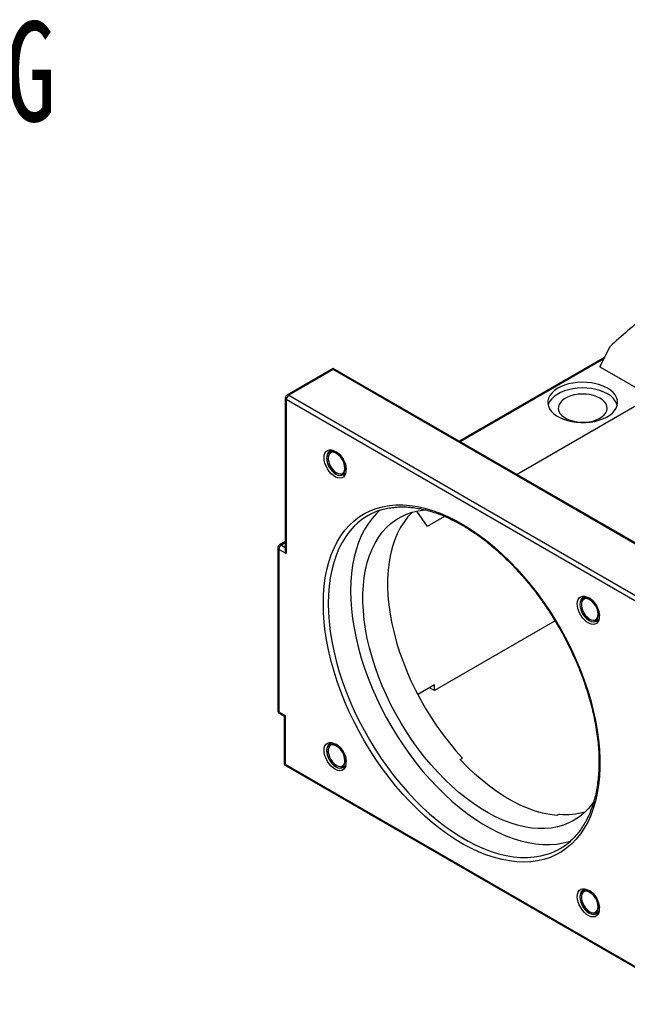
# Model space of a CAD drawing. Header units: millimetres. Extents: x 26 to 275, y 9 to 194.
# Tile 3 of 4: x 151 to 209, y 100 to 194. Entities that reach past the tile are written whole.
import ezdxf

# ---------------------------------------------------------------- set-up
doc = ezdxf.new("R2010")
doc.units = ezdxf.units.MM
doc.layers.add('FORMAT', color=7, linetype='Continuous')
doc.styles.add('SLDTEXTSTYLE0', font='TXT', dxfattribs={"width": 0.75})
doc.styles.add('SLDTEXTSTYLE1', font='TXT', dxfattribs={"width": 0.666667})
doc.styles.add('SLDTEXTSTYLE2', font='TXT', dxfattribs={"width": 0.75, "bigfont": 'bigfont'})
doc.dimstyles.new('SLDDIMSTYLE3', dxfattribs={"dimtxt": 3.5, "dimasz": 2.5, "dimexe": 0, "dimexo": 0.0625, "dimgap": 0.875, "dimtad": 0, "dimtih": 1, "dimtoh": 1, "dimdec": 6, "dimlfac": 3, "dimrnd": 1e-09, "dimzin": 12, "dimdsep": 46, "dimtxsty": 'SLDTEXTSTYLE0', "dimsah": 1, "dimcen": 0, "dimadec": 0, "dimazin": 3, "dimtfac": 1, "dimtofl": 0, "dimtmove": 0, "dimatfit": 3, "dimfxl": 1, "dimfrac": 2, "dimtolj": 1, "dimtzin": 12, "dimarcsym": 0})

# ---------------------------------------------------------------- blocks, each defined once
blk = doc.blocks.new('SW_SYMBOL_HOLE_SPOT')
at = {"layer": 'FORMAT', "color": 0}
for p, q in [((0, 875), (0, 75)), ((1600, 75), (1600, 875)), ((0, 75), (1600, 75))]:
    blk.add_line(p, q, dxfattribs=at)
blk = doc.blocks.new('_D_3')
at = {"layer": 'FORMAT'}
for p, q in [((93.593, 128.655), (101.156, 100.428)), ((101.156, 100.428), (141.86, 100.428))]:
    blk.add_line(p, q, dxfattribs=at)
blk.add_solid([(93.593, 128.655), (93.998, 126.175), (94.481, 126.305)], dxfattribs=at)
at = {"layer": 'FORMAT', "xscale": 0.0044707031, "yscale": 0.0044707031, "zscale": 0.0044707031}
blk.add_blockref('SW_SYMBOL_HOLE_SPOT', (111.061, 100.913), dxfattribs=at)
at = {"layer": 'FORMAT', "char_height": 3.5, "attachment_point": 1}
for s, insert, style in [('4 x', (102.744, 110.603), 'SLDTEXTSTYLE1'), ('%%c', (110.157, 110.549), 'SLDTEXTSTYLE0'), ('14 \\M+18AAE\\M+19153\\M+18AD1\\M+190FA', (116.748, 110.603), 'SLDTEXTSTYLE2'), ('%%c', (120.506, 104.94), 'SLDTEXTSTYLE0'), ('20', (127.097, 104.993), 'SLDTEXTSTYLE0')]:
    blk.add_mtext(s, dxfattribs=dict(at, insert=insert, style=style))

msp = doc.modelspace()

# ---------------------------------------------------------------- linework, layer by layer
at = {"color": 7, "linetype": 'Continuous', "lineweight": 25}
for p, q in [((205.92079873, 160.98050065), (206.88540195, 162.92971447)), ((206.37594425, 161.90023212), (192.4878387, 153.88279945)), ((180.46495461, 160.8234627), (176.0556608, 158.27803156)), ((180.46495461, 160.71075321), (176.22231392, 158.26152888)), ((214.26798183, 141.30939045), (180.46495461, 160.8234627)), ((180.46495461, 160.71075321), (180.46495461, 160.8234627)), ((213.93467559, 141.38909457), (180.46495461, 160.71075321)), ((205.92079873, 160.98050065), (210.8705462, 158.12307226)), ((175.88898059, 157.98934861), (175.88898059, 143.48407451)), ((175.98661166, 157.85328059), (175.98661166, 143.15554598)), ((209.45633264, 138.53162194), (175.98661166, 157.85328059)), ((176.22231392, 158.26152888), (209.6920349, 138.93987023)), ((210.8705462, 158.12307226), (198.00661054, 150.69688028)), ((188.41856583, 147.20590272), (189.4216405, 145.74088256)), ((191.10020923, 146.70989966), (189.4216405, 145.74088256)), ((175.88898059, 144.30048262), (175.34855402, 143.988501)), ((175.18187381, 143.69981805), (175.18187381, 128.18554262)), ((175.27950488, 143.56375003), (175.27950488, 128.04947461)), ((175.98661166, 143.15554598), (175.27950488, 143.56375003)), ((201.64024272, 136.73589552), (190.12874729, 130.09045065)), ((190.12874729, 130.63481119), (188.53402332, 129.71419664)), ((190.12874729, 130.09045065), (190.12874729, 130.63481119)), ((190.12874729, 130.09045065), (189.65726614, 130.36263092)), ((175.27950488, 128.04947461), (175.86876053, 127.70930456)), ((175.34855402, 127.89685967), (175.77112946, 127.65291206)), ((175.77112946, 127.65291206), (175.77112946, 123.02584746)), ((175.86876053, 127.70930456), (175.86876053, 123.08223996)), ((175.86876053, 123.08223996), (209.57418377, 103.62451329)), ((192.58101294, 123.50429158), (192.8167152, 123.6403596)), ((175.77112946, 123.02584746), (209.80991312, 103.37567592)), ((202.05431951, 118.30760414), (201.81861725, 118.17153612))]:
    msp.add_line(p, q, dxfattribs=at)
at = {"color": 8, "linetype": 'Continuous', "lineweight": 25}
for p, q in [((206.29786106, 161.74244617), (192.58545856, 153.8264447)), ((175.88898059, 144.18777314), (175.51520714, 143.97199832)), ((175.51520714, 143.97199832), (175.88898059, 143.7562235))]:
    msp.add_line(p, q, dxfattribs=at)
at = {"color": 7, "linetype": 'Continuous', "lineweight": 25, "flags": 128}
for points in [[(206.62790551, 158.93948037), (206.29271458, 159.1087006), (205.92144402, 159.25061973), (205.52071916, 159.3627052), (205.09769093, 159.44295683), (204.6599083, 159.48994255), (204.2151835, 159.50282389), (203.77145266, 159.48137098), (203.33663417, 159.42596665), (202.91848736, 159.33759959), (202.52447408, 159.21784671), (202.16162552, 159.06884501), (201.8364167, 158.89325342), (201.55465098, 158.69420538), (201.32135649, 158.47525292), (201.14069637, 158.24030323), (201.0158945, 157.993549), (200.94917798, 157.73939357), (200.94173736, 157.48237235), (200.99370542, 157.22707189), (201.10415479, 156.97804802), (201.2711145, 156.73974459), (201.49160515, 156.51641413), (201.76169208, 156.31204197), (202.07655557, 156.13027515), (202.43057689, 155.97435729), (202.81743851, 155.84707074), (203.23023688, 155.75068695), (203.66160561, 155.68692589), (204.1038469, 155.65692537), (204.54906896, 155.66122075), (204.98932678, 155.69973537), (205.41676395, 155.77178196), (205.82375284, 155.87607483), (206.20303074, 156.01075287), (206.54782941, 156.17341275), (206.85199592, 156.36115181), (207.1101024, 156.57061983), (207.31754295, 156.79807885), (207.47061577, 157.03946986), (207.56658929, 157.29048524), (207.60375085, 157.5466456), (207.5814373, 157.80337976), (207.50004683, 158.0561063), (207.36103185, 158.30031529), (207.16687309, 158.53164883), (206.92103532, 158.74597877), (206.62790551, 158.93948037)], [(206.62790551, 158.39511983), (206.29271458, 158.56434006), (205.92144402, 158.70625919), (205.52071916, 158.81834465), (205.09769093, 158.89859629), (204.6599083, 158.94558201), (204.2151835, 158.95846335), (203.77145266, 158.93701044), (203.33663417, 158.88160611), (202.91848736, 158.79323905), (202.52447408, 158.67348617), (202.16162552, 158.52448447), (201.8364167, 158.34889288), (201.55465098, 158.14984484), (201.32135649, 157.93089237), (201.14069637, 157.69594269), (201.0158945, 157.44918846), (200.97106221, 157.30661991)], [(205.92079873, 157.98691577), (205.63476764, 158.12736937), (205.31341266, 158.23951667), (204.9650567, 158.3204531), (204.59872201, 158.36808246), (204.22389645, 158.38117117), (203.85028782, 158.35938024), (203.48757238, 158.30327405), (203.14514427, 158.21430571), (202.83187221, 158.09477946), (202.55586976, 157.94779097), (202.32428525, 157.77714715), (202.1431166, 157.5872676), (202.01705598, 157.3830701), (201.94936829, 157.16984326), (201.94180662, 156.95310953), (201.99456679, 156.7384822), (202.10628236, 156.53152002), (202.27405994, 156.3375832), (202.49355419, 156.16169458), (202.75908032, 156.00840961), (203.06376134, 155.88169828), (203.39970618, 155.78484234), (203.75821404, 155.72035032), (204.12999975, 155.68989252), (204.50543426, 155.69425778), (204.87479401, 155.73333305), (205.22851279, 155.8061063), (205.55742945, 155.91069273), (205.85302524, 156.04438363), (206.10764436, 156.20371645), (206.31469234, 156.38456456), (206.46880672, 156.5822441), (206.56599603, 156.79163527), (206.60374311, 157.00731494), (206.58107034, 157.22369713), (206.49856493, 157.43517764), (206.35836373, 157.63627926), (206.16409787, 157.82179354), (205.92079873, 157.98691577)], [(179.59180615, 152.30589614), (179.61322464, 152.53675373), (179.67660323, 152.73343073), (179.77934721, 152.88787514), (179.91725022, 152.99376401), (180.08466649, 153.04676221), (180.27474198, 153.04470001), (180.47969499, 152.98766183), (180.6911347, 152.87798282), (180.90040475, 152.72015325), (181.09893761, 152.52063468), (181.2786053, 152.28759542), (181.43205223, 152.03057614), (181.55299625, 151.76009922), (181.63648589, 151.48723803), (181.67910309, 151.22316354), (181.67910309, 150.97868698), (181.63648589, 150.76381725), (181.55299625, 150.58735116), (181.43205223, 150.45651323), (181.2786053, 150.37666), (181.09893761, 150.35106065), (180.90040475, 150.38076324), (180.6911347, 150.46455172), (180.47969499, 150.59899581), (180.27474198, 150.77859132), (180.08466649, 150.99598562), (179.91725022, 151.24227854), (179.77934721, 151.50738682), (179.67660323, 151.78045691), (179.61322464, 152.05030928), (179.59180615, 152.30589614)], [(180.74736213, 152.73325988), (180.73885618, 152.73765054), (180.55561215, 152.80612367), (180.38475889, 152.81965038), (180.23550713, 152.77750146), (180.11590309, 152.68194914), (180.03239463, 152.5381447), (179.98948374, 152.35384065), (179.98948374, 152.13897289), (180.03239463, 151.90512498), (180.11590309, 151.66490373), (180.23550713, 151.43125952), (180.38475889, 151.21678819), (180.55561215, 151.03305192), (180.73885618, 150.889956), (180.92461224, 150.79521476), (181.10286618, 150.75393572), (181.26400827, 150.76834425), (181.39935131, 150.83766359), (181.50159892, 150.9581567), (181.56523891, 151.12332777), (181.58592846, 151.280663)], [(179.52214557, 138.39272299), (179.54328628, 139.242841), (179.60664069, 140.06582728), (179.71200586, 140.85904556), (179.85904428, 141.61995491), (180.04728493, 142.34611793), (180.27612482, 143.03520848), (180.54483091, 143.68501921), (180.85254246, 144.29346857), (181.19827376, 144.85860752), (181.58091734, 145.37862575), (181.99924748, 145.85185747), (182.45192414, 146.2767868), (182.93749725, 146.65205255), (183.45441139, 146.97645263), (184.00101071, 147.24894788), (184.5755443, 147.46866544), (185.17617176, 147.63490147), (185.80096908, 147.74712347), (186.44793487, 147.80497196), (187.11499668, 147.80826164), (187.80001773, 147.75698195), (188.50080368, 147.65129718), (189.2151097, 147.49154586), (189.94064766, 147.27823972), (190.67509344, 147.01206205), (191.41609438, 146.69386549), (192.16127685, 146.32466932), (192.90825379, 145.90565619), (193.65463241, 145.43816833), (194.39802183, 144.92370323), (195.13604077, 144.36390889), (195.86632511, 143.7605785), (196.58653554, 143.1156447), (197.294365, 142.43117341), (197.98754612, 141.70935721), (198.66385841, 140.95250828), (199.32113544, 140.16305104), (199.95727176, 139.34351435), (200.57022964, 138.49652346), (201.15804558, 137.62479151), (201.71883663, 136.73111093), (202.25080641, 135.81834445), (202.75225086, 134.88941594), (203.2215637, 133.94730103), (203.65724159, 132.9950176), (204.0578889, 132.03561611), (204.42222226, 131.07216979), (204.74907459, 130.10776487), (205.03739887, 129.14549063), (205.28627154, 128.18842951), (205.49489536, 127.23964727), (205.66260206, 126.30218316), (205.78885441, 125.37904014), (205.87324801, 124.47317532), (205.9155125, 123.58749047), (205.9155125, 122.72482269), (205.87324801, 121.88793538), (205.78885441, 121.07950933), (205.66260206, 120.30213418), (205.49489536, 119.5583001), (205.28627154, 118.8503898), (205.03739887, 118.18067094), (204.74907459, 117.55128883), (204.42222226, 116.96425958), (204.0578889, 116.4214636), (203.65724159, 115.92463965), (203.2215637, 115.4753792), (202.75225086, 115.07512136), (202.25080641, 114.72514829), (201.71883663, 114.42658105), (201.15804558, 114.18037604), (200.57022964, 113.98732193), (199.95727176, 113.84803713), (199.32113544, 113.76296781), (198.66385841, 113.73238648), (197.98754612, 113.7563911), (197.294365, 113.83490477), (196.58653554, 113.96767599), (195.86632511, 114.15427945), (195.13604077, 114.39411741), (194.39802183, 114.6864216), (193.65463241, 115.03025566), (192.90825379, 115.42451821), (192.16127685, 115.8679463), (191.41609438, 116.35911949), (190.67509344, 116.89646441), (189.94064766, 117.47825978), (189.2151097, 118.10264194), (188.50080368, 118.7676108), (187.80001773, 119.47103626), (187.11499668, 120.21066504), (186.44793487, 120.9841279), (185.80096908, 121.78894718), (185.17617176, 122.62254482), (184.5755443, 123.48225055), (184.00101071, 124.36531047), (183.45441139, 125.26889588), (182.93749725, 126.19011231), (182.45192414, 127.12600885), (181.99924748, 128.07358751), (181.58091734, 129.02981294), (181.19827376, 129.99162204), (180.85254246, 130.95593386), (180.54483091, 131.9196594), (180.27612482, 132.87971158), (180.04728493, 133.83301505), (179.85904428, 134.77651609), (179.71200586, 135.70719239), (179.60664069, 136.6220627), (179.54328628, 137.51819643), (179.52214557, 138.39272299)], [(184.91346824, 147.29222194), (184.59070237, 146.987163), (184.17279999, 146.52266473), (183.79046973, 146.0112323), (183.44495866, 145.4545339), (183.13739376, 144.85438536), (182.86877825, 144.21274425), (182.6399883, 143.53170346), (182.45177018, 142.8134844), (182.3047378, 142.06042977), (182.19937077, 141.27499586), (182.13601276, 140.45974459), (182.11487043, 139.61733516), (182.13601276, 138.75051531), (182.19937077, 137.86211245), (182.3047378, 136.95502435), (182.45177018, 136.03220974), (182.6399883, 135.09667867), (182.86877825, 134.15148262), (183.13739376, 133.19970465), (183.44495866, 132.24444924), (183.79046973, 131.28883224), (184.17279999, 130.33597069), (184.59070237, 129.38897261), (185.04281374, 128.45092691), (185.52765942, 127.52489331), (186.04365794, 126.61389233), (186.58912622, 125.72089547), (187.16228505, 124.8488155), (187.76126491, 124.00049697), (188.38411206, 123.17870691), (189.02879489, 122.38612583), (189.69321059, 121.62533896), (190.37519196, 120.89882784), (191.07251453, 120.20896219), (191.78290377, 119.55799221), (192.50404255, 118.94804124), (193.23357865, 118.38109879), (193.96913249, 117.85901413), (194.70830484, 117.38349017), (195.44868467, 116.956078), (196.18785701, 116.57817172), (196.92341085, 116.251004), (197.65294696, 115.97564199), (198.37408573, 115.75298386), (199.08447498, 115.58375587), (199.78179755, 115.46851002), (200.46377892, 115.40762221), (201.12819462, 115.40129104), (201.77287745, 115.44953717), (202.39572459, 115.55220322), (202.99470446, 115.70895432), (203.16230005, 115.76399135)], [(205.36093542, 119.54796618), (205.19541081, 119.3131696), (204.81581209, 118.84613019), (204.4013563, 118.42665645), (203.95352709, 118.05624999), (203.47392757, 117.73623677), (202.96427457, 117.46776236), (202.42639254, 117.25178781), (201.86220693, 117.08908627), (201.27373739, 116.98024016), (200.6630905, 116.92563912), (200.0324522, 116.92547862), (199.38408002, 116.97975922), (198.72029496, 117.08828663), (198.0434732, 117.25067232), (197.35603759, 117.46633501), (196.66044896, 117.73450269), (195.95919735, 118.05421537), (195.25479306, 118.42432858), (194.54975766, 118.8435174), (193.846615, 119.31028124), (193.14788215, 119.82294922), (192.4560604, 120.37968611), (191.77362628, 120.97849894), (191.10302273, 121.61724412), (190.44665034, 122.2936351), (189.80685875, 123.00525058), (189.18593824, 123.74954316), (188.58611157, 124.52384847), (188.00952593, 125.32539469), (187.45824537, 126.1513125), (186.93424333, 126.99864532), (186.43939559, 127.86435993), (185.97547359, 128.74535729), (185.54413804, 129.63848365), (185.14693301, 130.54054187), (184.7852804, 131.4483028), (184.46047482, 132.35851689), (184.17367899, 133.26792582), (183.92591958, 134.17327414), (183.71808349, 135.07132093), (183.55091473, 135.95885142), (183.42501171, 136.83268848), (183.34082513, 137.689704), (183.29865637, 138.5268301), (183.29865637, 139.34107007), (183.34082513, 140.12950914), (183.42501171, 140.88932491), (183.55091473, 141.61779744), (183.71808349, 142.31231899), (183.92591958, 142.97040334), (184.17367899, 143.58969472), (184.46047482, 144.16797624), (184.7852804, 144.7031778), (185.14693301, 145.19338351), (185.54413804, 145.63683856), (185.97547359, 146.0319555), (186.43939559, 146.37731991), (186.93424333, 146.67169548), (187.45824537, 146.91402843), (188.00952593, 147.10345125), (188.58611157, 147.23928587), (189.18593824, 147.32104604), (189.29887557, 147.33018832)], [(188.00808369, 147.10303513), (187.96707348, 147.06319497), (187.56209213, 146.62454563), (187.19287584, 146.13833377), (186.86076203, 145.60632064), (186.56695374, 145.03043337), (186.31251526, 144.41275804), (186.09836824, 143.75553207), (185.92528841, 143.06113618), (185.79390272, 142.33208572), (185.70468709, 141.57102156), (185.6579647, 140.78070055), (185.65390479, 139.96398552), (185.69252207, 139.12383489), (185.77367666, 138.263292), (185.89707458, 137.38547402), (186.06226883, 136.49356074), (186.26866104, 135.59078298), (186.51550357, 134.68041091), (186.80190227, 133.76574224), (187.1268197, 132.85009022), (187.4890789, 131.93677166), (187.88736764, 131.02909493), (188.32024317, 130.13034795), (188.78613746, 129.24378631), (189.28336288, 128.37262145), (189.8101183, 127.52000904), (190.36449563, 126.68903753), (190.94448671, 125.88271702), (191.54799062, 125.10396827), (192.17282123, 124.35561219), (192.8167152, 123.6403596)], [(203.75847281, 138.35477643), (203.7798913, 138.58563402), (203.8432699, 138.78231102), (203.94601388, 138.93675543), (204.08391689, 139.0426443), (204.25133316, 139.0956425), (204.44140865, 139.0935803), (204.64636165, 139.03654212), (204.85780136, 138.92686311), (205.06707142, 138.76903354), (205.26560427, 138.56951497), (205.44527197, 138.33647571), (205.5987189, 138.07945643), (205.71966291, 137.80897951), (205.80315256, 137.53611832), (205.84576976, 137.27204383), (205.84576976, 137.02756727), (205.80315256, 136.81269755), (205.71966291, 136.63623145), (205.5987189, 136.50539352), (205.44527197, 136.42554029), (205.26560427, 136.39994094), (205.06707142, 136.42964353), (204.85780136, 136.51343202), (204.64636165, 136.6478761), (204.44140865, 136.82747162), (204.25133316, 137.04486591), (204.08391689, 137.29115883), (203.94601388, 137.55626711), (203.8432699, 137.8293372), (203.7798913, 138.09918957), (203.75847281, 138.35477643)], [(204.9140288, 138.78214017), (204.90552285, 138.78653083), (204.72227882, 138.85500396), (204.55142555, 138.86853067), (204.4021738, 138.82638175), (204.28256975, 138.73082944), (204.1990613, 138.58702499), (204.15615041, 138.40272094), (204.15615041, 138.18785318), (204.1990613, 137.95400527), (204.28256975, 137.71378402), (204.4021738, 137.48013982), (204.55142555, 137.26566848), (204.72227882, 137.08193221), (204.90552285, 136.93883629), (205.09127891, 136.84409505), (205.26953284, 136.80281601), (205.43067494, 136.81722455), (205.56601798, 136.88654388), (205.66826559, 137.00703699), (205.73190557, 137.17220806), (205.75259513, 137.32954329)], [(179.59180615, 124.39912145), (179.61322464, 124.62997905), (179.67660323, 124.82665604), (179.77934721, 124.98110046), (179.91725022, 125.08698932), (180.08466649, 125.13998753), (180.27474198, 125.13792533), (180.47969499, 125.08088715), (180.6911347, 124.97120813), (180.90040475, 124.81337856), (181.09893761, 124.61385999), (181.2786053, 124.38082074), (181.43205223, 124.12380145), (181.55299625, 123.85332454), (181.63648589, 123.58046335), (181.67910309, 123.31638885), (181.67910309, 123.07191229), (181.63648589, 122.85704257), (181.55299625, 122.68057647), (181.43205223, 122.54973855), (181.2786053, 122.46988531), (181.09893761, 122.44428597), (180.90040475, 122.47398855), (180.6911347, 122.55777704), (180.47969499, 122.69222112), (180.27474198, 122.87181664), (180.08466649, 123.08921093), (179.91725022, 123.33550385), (179.77934721, 123.60061214), (179.67660323, 123.87368222), (179.61322464, 124.14353459), (179.59180615, 124.39912145)], [(180.74736213, 124.8264852), (180.73885618, 124.83087585), (180.55561215, 124.89934898), (180.38475889, 124.9128757), (180.23550713, 124.87072677), (180.11590309, 124.77517446), (180.03239463, 124.63137001), (179.98948374, 124.44706597), (179.98948374, 124.2321982), (180.03239463, 123.99835029), (180.11590309, 123.75812904), (180.23550713, 123.52448484), (180.38475889, 123.3100135), (180.55561215, 123.12627724), (180.73885618, 122.98318132), (180.92461224, 122.88844008), (181.10286618, 122.84716104), (181.26400827, 122.86156957), (181.39935131, 122.9308889), (181.50159892, 123.05138201), (181.56523891, 123.21655309), (181.58592846, 123.37388831)], [(201.81861725, 118.17153612), (201.13843608, 118.2579787), (200.44314104, 118.40236619), (199.7354002, 118.60414453), (199.01792943, 118.86253941), (198.29348191, 119.17655928), (197.56483761, 119.54499915), (196.83479259, 119.96644517), (196.10614828, 120.43928011), (195.38170076, 120.96168953), (194.66422999, 121.53166877), (193.95648916, 122.14703062), (193.26119411, 122.8054137), (192.58101294, 123.50429158)], [(203.75847281, 110.44800174), (203.7798913, 110.67885934), (203.8432699, 110.87553633), (203.94601388, 111.02998075), (204.08391689, 111.13586961), (204.25133316, 111.18886782), (204.44140865, 111.18680562), (204.64636165, 111.12976744), (204.85780136, 111.02008843), (205.06707142, 110.86225885), (205.26560427, 110.66274028), (205.44527197, 110.42970103), (205.5987189, 110.17268174), (205.71966291, 109.90220483), (205.80315256, 109.62934364), (205.84576976, 109.36526914), (205.84576976, 109.12079258), (205.80315256, 108.90592286), (205.71966291, 108.72945677), (205.5987189, 108.59861884), (205.44527197, 108.5187656), (205.26560427, 108.49316626), (205.06707142, 108.52286884), (204.85780136, 108.60665733), (204.64636165, 108.74110141), (204.44140865, 108.92069693), (204.25133316, 109.13809122), (204.08391689, 109.38438414), (203.94601388, 109.64949243), (203.8432699, 109.92256252), (203.7798913, 110.19241488), (203.75847281, 110.44800174)], [(204.9140288, 110.87536549), (204.90552285, 110.87975614), (204.72227882, 110.94822927), (204.55142555, 110.96175599), (204.4021738, 110.91960706), (204.28256975, 110.82405475), (204.1990613, 110.6802503), (204.15615041, 110.49594626), (204.15615041, 110.28107849), (204.1990613, 110.04723059), (204.28256975, 109.80700933), (204.4021738, 109.57336513), (204.55142555, 109.35889379), (204.72227882, 109.17515753), (204.90552285, 109.03206161), (205.09127891, 108.93732037), (205.26953284, 108.89604133), (205.43067494, 108.91044986), (205.56601798, 108.97976919), (205.66826559, 109.1002623), (205.73190557, 109.26543338), (205.75259513, 109.4227686)]]:
    msp.add_lwpolyline(points, dxfattribs=at)
at = {"color": 8, "linetype": 'Continuous', "lineweight": 25, "flags": 128}
for points in [[(180.45370513, 152.86076221), (180.32550163, 152.87725898), (180.15871163, 152.85252435), (180.01942383, 152.77208908), (179.91462273, 152.63998652), (179.84956347, 152.46284086), (179.82750841, 152.24953492)], [(179.82750841, 152.24953492), (179.84956347, 152.01076474), (179.91462273, 151.75850326), (180.01942383, 151.50539992), (180.15871163, 151.26414639), (180.32550163, 151.04684011), (180.51143031, 150.86437775), (180.70717441, 150.72590871), (180.90291851, 150.63837642), (181.08884719, 150.60617011), (181.25563719, 150.63090474), (181.39492499, 150.71134001), (181.49972609, 150.84344256), (181.5538755, 150.97744735)], [(182.79224174, 146.06769252), (182.46938203, 145.76255083), (182.05147965, 145.29805256), (181.66914939, 144.78662013), (181.32363831, 144.22992173), (181.01607342, 143.62977319), (180.74745791, 142.98813208), (180.51866796, 142.30709129), (180.33044983, 141.58887224), (180.18341746, 140.8358176), (180.07805042, 140.05038369), (180.01469241, 139.23513242), (179.99355009, 138.39272299)], [(179.99355009, 138.39272299), (180.01469241, 137.52590315), (180.07805042, 136.63750028), (180.18341746, 135.73041218), (180.33044983, 134.80759758), (180.51866796, 133.8720665), (180.74745791, 132.92687045), (181.01607342, 131.97509248), (181.32363831, 131.01983707), (181.66914939, 130.06422008), (182.05147965, 129.11135852), (182.46938203, 128.16436044), (182.9214934, 127.22631474), (183.40633908, 126.30028114), (183.92233759, 125.38928016), (184.46780587, 124.4962833), (185.04096471, 123.62420333), (185.63994457, 122.7758848), (186.26279172, 121.95409474), (186.90747455, 121.16151366), (187.57189024, 120.40072679), (188.25387162, 119.67421567), (188.95119419, 118.98435002), (189.66158343, 118.33338005), (190.38272221, 117.72342907), (191.11225831, 117.15648662), (191.84781215, 116.63440196), (192.5869845, 116.15887801), (193.32736432, 115.73146583), (194.06653667, 115.35355955), (194.80209051, 115.02639183), (195.53162661, 114.75102982), (196.25276539, 114.52837169), (196.96315463, 114.35914371), (197.6604772, 114.24389785), (198.34245858, 114.18301004), (199.00687427, 114.17667887), (199.6515571, 114.224925), (200.27440425, 114.32759105), (200.87338411, 114.48434216), (200.99835502, 114.52489305)], [(204.6203718, 138.9096425), (204.4921683, 138.92613927), (204.32537829, 138.90140464), (204.1860905, 138.82096937), (204.08128939, 138.68886682), (204.01623014, 138.51172115), (203.99417507, 138.29841521)], [(203.99417507, 138.29841521), (204.01623014, 138.05964503), (204.08128939, 137.80738355), (204.1860905, 137.55428021), (204.32537829, 137.31302668), (204.4921683, 137.0957204), (204.67809698, 136.91325804), (204.87384108, 136.774789), (205.06958518, 136.68725671), (205.25551385, 136.6550504), (205.42230386, 136.67978503), (205.56159165, 136.7602203), (205.66639276, 136.89232285), (205.72054217, 137.02632764)], [(180.45370513, 124.95398753), (180.32550163, 124.97048429), (180.15871163, 124.94574966), (180.01942383, 124.86531439), (179.91462273, 124.73321184), (179.84956347, 124.55606618), (179.82750841, 124.34276023)], [(179.82750841, 124.34276023), (179.84956347, 124.10399005), (179.91462273, 123.85172857), (180.01942383, 123.59862524), (180.15871163, 123.3573717), (180.32550163, 123.14006543), (180.51143031, 122.95760306), (180.70717441, 122.81913402), (180.90291851, 122.73160173), (181.08884719, 122.69939542), (181.25563719, 122.72413005), (181.39492499, 122.80456532), (181.49972609, 122.93666788), (181.5538755, 123.07067266)], [(204.6203718, 111.00286782), (204.4921683, 111.01936458), (204.32537829, 110.99462995), (204.1860905, 110.91419468), (204.08128939, 110.78209213), (204.01623014, 110.60494647), (203.99417507, 110.39164052)], [(203.99417507, 110.39164052), (204.01623014, 110.15287034), (204.08128939, 109.90060886), (204.1860905, 109.64750553), (204.32537829, 109.40625199), (204.4921683, 109.18894572), (204.67809698, 109.00648335), (204.87384108, 108.86801432), (205.06958518, 108.78048202), (205.25551385, 108.74827571), (205.42230386, 108.77301034), (205.56159165, 108.85344561), (205.66639276, 108.98554817), (205.72054217, 109.11955295)]]:
    msp.add_lwpolyline(points, dxfattribs=at)
at = {"color": 7, "linetype": 'Continuous', "lineweight": 18, "flags": 128}
for points in [[(179.84264369, 152.33117573), (179.91441075, 152.706381), (180.11878606, 152.94160419), (180.42465533, 153.00103468), (180.78545273, 152.87562474), (181.14625013, 152.58446687), (181.4521194, 152.17188724), (181.65649471, 151.70069734), (181.72826177, 151.24263158), (181.65649471, 150.8674263), (181.4521194, 150.63220312), (181.14625013, 150.57277262), (180.78545273, 150.69818257), (180.42465533, 150.98934043), (180.11878606, 151.40192007), (179.91441075, 151.87310996), (179.84264369, 152.33117573)], [(204.9521194, 138.92450503), (205.3129168, 138.63334716), (205.61878606, 138.22076753), (205.82316137, 137.74957764), (205.89492844, 137.29151187), (205.82316137, 136.91630659), (205.61878606, 136.68108341), (205.3129168, 136.62165291), (204.9521194, 136.74706286), (204.591322, 137.03822073), (204.28545273, 137.45080036), (204.08107742, 137.92199025), (204.00931035, 138.38005602), (204.08107742, 138.7552613), (204.28545273, 138.99048448), (204.591322, 139.04991498), (204.9521194, 138.92450503)], [(180.78545273, 122.79140789), (180.42465533, 123.08256575), (180.11878606, 123.49514538), (179.91441075, 123.96633528), (179.84264369, 124.42440104), (179.91441075, 124.79960632), (180.11878606, 125.0348295), (180.42465533, 125.09426), (180.78545273, 124.96885005), (181.14625013, 124.67769219), (181.4521194, 124.26511255), (181.65649471, 123.79392266), (181.72826177, 123.33585689), (181.65649471, 122.96065162), (181.4521194, 122.72542843), (181.14625013, 122.66599794), (180.78545273, 122.79140789)], [(205.89492844, 109.38473719), (205.82316137, 109.00953191), (205.61878606, 108.77430873), (205.3129168, 108.71487823), (204.9521194, 108.84028818), (204.591322, 109.13144604), (204.28545273, 109.54402568), (204.08107742, 110.01521557), (204.00931035, 110.47328134), (204.08107742, 110.84848661), (204.28545273, 111.0837098), (204.591322, 111.14314029), (204.9521194, 111.01773034), (205.3129168, 110.72657248), (205.61878606, 110.31399285), (205.82316137, 109.84280295), (205.89492844, 109.38473719)]]:
    msp.add_lwpolyline(points, dxfattribs=at)
at = {"color": 7, "linetype": 'Continuous', "lineweight": 25}
for centre, radius, start, end in [((176.22231392, 157.98934861), 0.33333333, 119.9973117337, 180), ((176.49835036, 157.82999364), 0.51226827, 122.60547834, 177.3945215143), ((205.79390535, 156.72020567), 1.87106754, 18.2649493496, 63.5296307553), ((179.88103367, 151.26322741), 1.69707691, 350.3054585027, 70.2786659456), ((186.87690018, 141.4417028), 6.17124099, 108.0317473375, 131.4438741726), ((175.51520714, 143.69981805), 0.33333333, 119.9973117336, 180), ((175.79124358, 143.54046308), 0.51226827, 122.60547834, 177.3945215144), ((204.04770034, 137.31210771), 1.69707691, 350.3054585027, 70.2786659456), ((175.51520714, 128.18554262), 0.33333333, 180, 240.0026882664), ((179.88103367, 123.35645273), 1.69707691, 350.3054585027, 70.2786659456), ((202.69463957, 125.02388905), 6.74673942, 264.5539709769, 285.573170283), ((199.03865803, 120.37431289), 6.16896465, 288.5220942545, 311.2541714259), ((204.04770034, 109.40533302), 1.69707691, 350.3054585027, 70.2786659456)]:
    msp.add_arc(centre, radius, start, end, dxfattribs=at)
at = {"color": 8, "linetype": 'Continuous', "lineweight": 25}
for centre, radius, start, end in [((176.05579961, 158.00598407), 0.16764643, 185.6947992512, 245.6253417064), ((176.1246739, 158.1252351), 0.16765908, 54.3824225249, 114.307119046), ((175.41756712, 143.83570454), 0.16765908, 54.3824225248, 114.3071190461), ((175.34869283, 143.71645351), 0.16764643, 185.6947992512, 245.6253417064), ((175.34869283, 128.20217808), 0.16764643, 185.6947992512, 245.6253417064), ((175.44283885, 128.03144569), 0.16432598, 173.701152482, 234.9866671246)]:
    msp.add_arc(centre, radius, start, end, dxfattribs=at)
at = {"color": 7, "linetype": 'Continuous', "lineweight": 25}
for centre, major_axis, ratio, start_param, end_param in [((227.63333763, 100.14041485), (34.37494241, 77.90077523), 0.6370499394, 0.8977388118, 0.9566268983), ((176.22231392, 143.29161399), (-0.23571184, 0.40824276), 0.5773346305, 0.7853575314, 1.5707556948), ((176.10446279, 127.84537258), (0.33333333, 0.19246052), 0.0000703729, 2.356153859, 3.1416332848), ((176.10446279, 123.21830798), (0.33333333, 0.19246052), 0.0000703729, 2.3561538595, 3.1416332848)]:
    msp.add_ellipse(centre, major_axis=major_axis, ratio=ratio, start_param=start_param, end_param=end_param, dxfattribs=at)
msp.add_open_spline([(184.92650489, 147.28761355), (185.07558443, 147.33436813), (185.40613654, 147.43803647), (185.94592363, 147.54107717), (186.53798911, 147.60735184), (187.14921517, 147.62369607), (187.77694997, 147.59193436), (188.41968587, 147.51179537), (189.07561122, 147.38368122), (189.74296192, 147.20792452), (190.41990303, 146.98499663), (191.10454882, 146.71546784), (191.79495707, 146.40003361), (192.48913469, 146.03952163), (193.1850468, 145.63489973), (193.8806356, 145.18727439), (194.57383502, 144.69788658), (195.26258171, 144.16810683), (195.94481766, 143.59943592), (196.61849974, 142.99349976), (197.28160841, 142.35204363), (197.93215563, 141.67692582), (198.56819209, 140.97011102), (199.18781387, 140.23366347), (199.78916868, 139.46973995), (200.37046161, 138.68058265), (200.92996068, 137.86851202), (201.46600197, 137.03591945), (201.97699461, 136.1852599), (202.46142478, 135.31904578), (202.91786027, 134.43983986), (203.34495595, 133.55024608), (203.7414585, 132.65290042), (204.10621023, 131.75046261), (204.43815208, 130.84560992), (204.73632718, 129.94102911), (204.99988431, 129.03940833), (205.22808109, 128.1434287), (205.42028703, 127.2557558), (205.57598619, 126.37903077), (205.69477966, 125.5158611), (205.77638739, 124.66881092), (205.82064951, 123.84039088), (205.82752678, 123.03304728), (205.79709968, 122.24915075), (205.72956662, 121.49099086), (205.62524124, 120.76076593), (205.48454715, 120.06056378), (205.30800427, 119.3923477), (205.09622065, 118.75793324), (204.84984534, 118.15903461), (204.56965834, 117.59709146), (204.25613634, 117.07393353), (203.91099018, 116.58935588), (203.53135579, 116.15031638), (203.24977109, 115.85891748), (203.08677763, 115.72731973), (203.06981612, 115.71362534)], degree=3, knots=[0, 0, 0, 0, 0.01544622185, 0.03424870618, 0.05299816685, 0.07169191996, 0.09033326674, 0.10892925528, 0.12748859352, 0.14602011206, 0.16453183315, 0.18303053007, 0.20152161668, 0.22000922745, 0.2384961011, 0.25698402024, 0.27547460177, 0.29396885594, 0.31246733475, 0.33097025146, 0.3494775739, 0.36798909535, 0.38650448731, 0.40502333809, 0.42354518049, 0.44206951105, 0.4605958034, 0.47912351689, 0.49765210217, 0.5161810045, 0.53470958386, 0.55323717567, 0.57176321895, 0.59028715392, 0.60880842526, 0.62732648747, 0.64584081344, 0.66435090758, 0.68285632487, 0.70135669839, 0.71985177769, 0.73834148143, 0.75682596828, 0.77530573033, 0.79378171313, 0.81225546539, 0.83072882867, 0.84920439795, 0.86768626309, 0.88617981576, 0.90469184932, 0.92323048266, 0.94180477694, 0.96042389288, 0.97909566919, 0.99782464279, 1, 1, 1, 1], dxfattribs=at)

# ---------------------------------------------------------------- texts
at = {"layer": 'FORMAT', "color": 7, "insert": (115.12850088, 193.92115322), "char_height": 9.525, "attachment_point": 1, "style": 'SLDTEXTSTYLE0'}
msp.add_mtext('MBB25L-G', dxfattribs=at)

# ---------------------------------------------------------------- dimensions: what is measured, and where the dimension line sits
at = {"layer": 'FORMAT'}
dim = msp.add_diameter_dim_2p(p1=(91.86732833, 135.09446132), p2=(93.59278863, 128.65495581), text='4 x <> 完全貫穿\\P{\\fGDT;v}%%c 20 \\P', dimstyle='SLDDIMSTYLE3', dxfattribs=at)
dim.commit()
dim.dimension.update_dxf_attribs({"geometry": '_D_3', "text_midpoint": (122.30205451, 106.03750625), "dimtype": 163})

doc.saveas('drawing.dxf')
